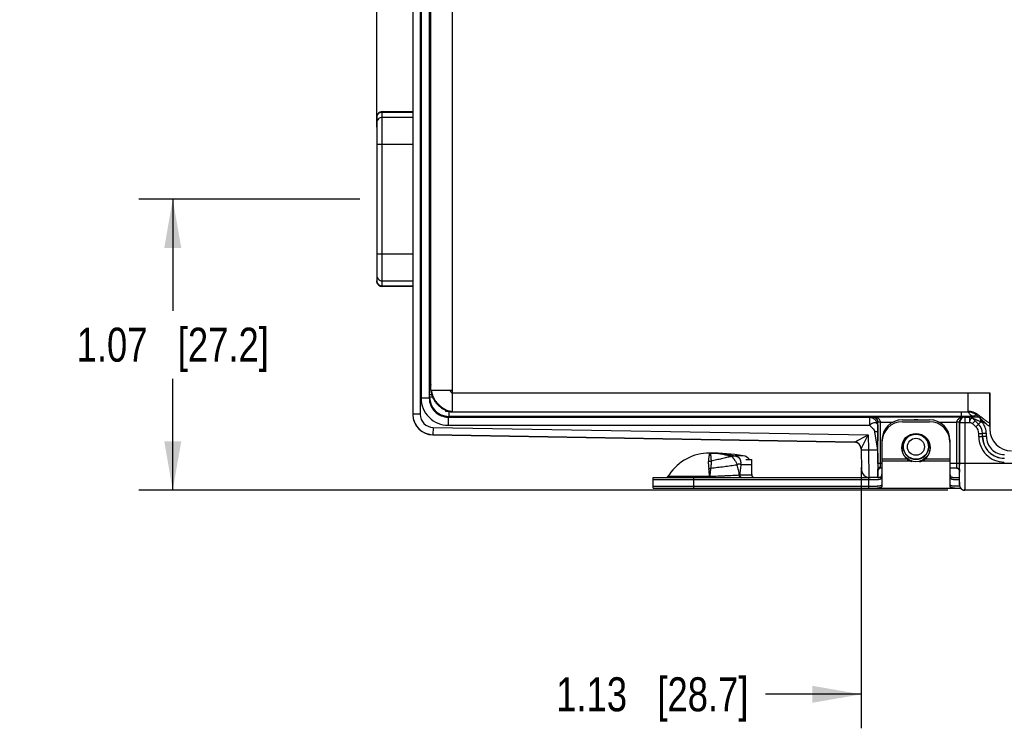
# Model space of a CAD drawing. Header units: inches. Extents: x 0 to 22, y 0 to 17.
# Tile 14 of 33: x 9.9 to 13.5, y 4.2 to 6.8. Entities that reach past the tile are written whole.
import ezdxf

# ---------------------------------------------------------------- set-up
doc = ezdxf.new("R2010")
doc.units = ezdxf.units.IN
doc.header["$LTSCALE"] = 1.21
doc.header["$MEASUREMENT"] = 0
doc.layers.get('0').update_dxf_attribs({"linetype": 'CONTINUOUS'})
for name, color, linetype in [('02___PRT_ALL_AXES', 7, 'CONTINUOUS'), ('03___PRT_ALL_CURVES', 7, 'CONTINUOUS'), ('COSMETIC', 7, 'CONTINUOUS'), ('DIMENSIONS', 7, 'CONTINUOUS'), ('FEATURES', 7, 'CONTINUOUS')]:
    doc.layers.add(name, color=color, linetype=linetype)
doc.styles.get("Standard").update_dxf_attribs({"font": 'txt', "width": 0.8})
doc.dimstyles.new('DIMSTYLE_1', dxfattribs={"dimtxt": 0.125, "dimasz": 0.18, "dimexe": 0.125, "dimexo": 0.0625, "dimgap": 0.0625, "dimtad": 0, "dimtih": 1, "dimtoh": 1, "dimzin": 4, "dimdsep": 46, "dimtxsty": 'STANDARD', "dimblk": '_FILLED', "dimblk1": '_FILLED', "dimblk2": '_FILLED', "dimcen": 0.09, "dimadec": 0, "dimazin": 0, "dimtp": 0.001, "dimtm": 0.001, "dimtfac": 1, "dimtofl": 0, "dimtmove": 0, "dimatfit": 3, "dimldrblk": '_FILLED', "dimfxl": 1, "dimtolj": 1, "dimtzin": 4, "dimarcsym": 0})

# ---------------------------------------------------------------- blocks, each defined once
blk = doc.blocks.new('_FILLED')
at = {"color": 0, "linetype": 'BYBLOCK'}
blk.add_solid([(0, 0), (-1, 0.174), (-1, -0.174)], dxfattribs=at)
blk = doc.blocks.new('*D9')
at = {"layer": 'DIMENSIONS', "color": 2, "linetype": 'CONTINUOUS'}
for p, q in [((11.1659, 6.4004), (11.1659, 9.4004)), ((14.0744, 8.4521), (14.0744, 9.4004)), ((11.1659, 9.2754), (11.9951, 9.2754)), ((14.0744, 9.2754), (13.2451, 9.2754))]:
    blk.add_line(p, q, dxfattribs=at)
at = {"layer": 'DIMENSIONS', "color": 2, "linetype": 'CONTINUOUS', "xscale": 0.18, "yscale": 0.18, "zscale": 0.18, "rotation": 180}
blk.add_blockref('_FILLED', (11.1659, 9.2754), dxfattribs=at)
at = {"layer": 'DIMENSIONS', "color": 2, "linetype": 'CONTINUOUS', "xscale": 0.18, "yscale": 0.18, "zscale": 0.18}
blk.add_blockref('_FILLED', (14.0744, 9.2754), dxfattribs=at)
at = {"layer": 'DIMENSIONS', "color": 2, "linetype": 'CONTINUOUS', "insert": (12.6201, 9.3379), "char_height": 0.125, "width": 1.125, "attachment_point": 2, "line_spacing_factor": 0.9}
blk.add_mtext('2.91{\\Ftxt.shx;\\W1.000000;\\H0.125000; }[73.9]', dxfattribs=at)
blk = doc.blocks.new('*D10')
at = {"layer": 'DIMENSIONS', "color": 2, "linetype": 'CONTINUOUS'}
for p, q in [((11.1034, 6.136), (10.2909, 6.136)), ((10.4159, 6.136), (10.4159, 5.7258)), ((10.4159, 5.0656), (10.4159, 5.4758)), ((13.2646, 5.0656), (10.2909, 5.0656))]:
    blk.add_line(p, q, dxfattribs=at)
at = {"layer": 'DIMENSIONS', "color": 2, "linetype": 'CONTINUOUS', "xscale": 0.18, "yscale": 0.18, "zscale": 0.18}
for p, rotation in [((10.4159, 6.136), 90.0001115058), ((10.4159, 5.0656), 270)]:
    blk.add_blockref('_FILLED', p, dxfattribs=dict(at, rotation=rotation))
at = {"layer": 'DIMENSIONS', "color": 2, "linetype": 'CONTINUOUS', "insert": (10.4159, 5.6633), "char_height": 0.125, "width": 1.125, "attachment_point": 2, "line_spacing_factor": 0.9}
blk.add_mtext('1.07{\\Ftxt.shx;\\W1.000000;\\H0.125000; }[27.2]', dxfattribs=at)
blk = doc.blocks.new('*D12')
at = {"layer": 'DIMENSIONS', "color": 2, "linetype": 'CONTINUOUS'}
for p, q in [((12.9461, 5.1502), (12.9461, 4.1906)), ((14.0744, 5.1481), (14.0744, 4.1906)), ((12.9461, 4.3156), (12.594, 4.3156)), ((14.0744, 4.3156), (14.4344, 4.3156))]:
    blk.add_line(p, q, dxfattribs=at)
at = {"layer": 'DIMENSIONS', "color": 2, "linetype": 'CONTINUOUS', "xscale": 0.18, "yscale": 0.18, "zscale": 0.18}
blk.add_blockref('_FILLED', (12.9461, 4.3156), dxfattribs=at)
at = {"layer": 'DIMENSIONS', "color": 2, "linetype": 'CONTINUOUS', "xscale": 0.18, "yscale": 0.18, "zscale": 0.18, "rotation": 180}
blk.add_blockref('_FILLED', (14.0744, 4.3156), dxfattribs=at)
at = {"layer": 'DIMENSIONS', "color": 2, "linetype": 'CONTINUOUS', "insert": (12.5315, 4.3781), "char_height": 0.125, "width": 1.125, "attachment_point": 3, "line_spacing_factor": 0.9}
blk.add_mtext('1.13{\\Ftxt.shx;\\W1.000000;\\H0.125000; }[28.7]', dxfattribs=at)

msp = doc.modelspace()

# ---------------------------------------------------------------- linework, layer by layer
at = {"color": 7, "linetype": 'CONTINUOUS'}
for p, q in [((11.2982, 8.2553), (11.2982, 5.3448)), ((11.3252, 8.2553), (11.3252, 5.3448)), ((11.3285, 8.1957), (11.3285, 5.4045)), ((11.3585, 8.1957), (11.3585, 5.4045)), ((11.3644, 6.6839), (11.3619, 6.6861)), ((11.3617, 6.5289), (11.3617, 6.5847)), ((11.3644, 6.5719), (11.3617, 6.5697)), ((11.3628, 6.554), (11.3617, 6.554)), ((11.3628, 6.5706), (11.3628, 6.554)), ((11.3613, 6.5094), (11.3617, 6.5161)), ((11.3629, 6.541), (11.3617, 6.541)), ((11.1856, 5.8145), (11.1856, 6.4575)), ((11.1856, 6.4575), (11.2982, 6.4575)), ((11.1856, 6.4559), (11.2982, 6.4559)), ((11.3606, 6.4575), (11.3644, 6.4575)), ((11.3606, 6.4559), (11.3644, 6.4559)), ((11.1659, 6.4378), (11.1659, 5.8342)), ((11.2982, 6.4364), (11.1856, 6.4364)), ((11.3644, 6.4364), (11.3605, 6.4364)), ((11.3604, 5.8957), (11.3604, 6.3765)), ((11.1659, 6.3379), (11.2982, 6.3379)), ((11.3604, 6.3379), (11.3644, 6.3379)), ((11.2982, 5.9341), (11.1659, 5.9341)), ((11.3644, 5.9341), (11.3604, 5.9341)), ((11.1856, 5.8356), (11.2982, 5.8356)), ((11.3605, 5.8356), (11.3644, 5.8356)), ((11.2982, 5.8161), (11.1856, 5.8161)), ((11.2982, 5.8145), (11.1856, 5.8145)), ((11.3644, 5.8161), (11.3606, 5.8161)), ((11.3644, 5.8145), (11.3606, 5.8145)), ((11.3617, 5.7561), (11.3613, 5.7627)), ((11.3617, 5.6874), (11.3617, 5.7433)), ((11.3617, 5.7311), (11.3629, 5.7311)), ((11.3617, 5.7181), (11.3628, 5.7181)), ((11.3628, 5.7181), (11.3628, 5.7014)), ((11.3644, 5.7001), (11.3617, 5.7023)), ((11.3644, 5.5881), (11.3619, 5.5859)), ((11.3616, 5.5139), (11.3644, 5.5194)), ((11.3603, 5.466), (11.3613, 5.4679)), ((11.3613, 5.4739), (11.3613, 5.4679)), ((11.3613, 5.4739), (11.3644, 5.4739)), ((11.3613, 5.4679), (11.3644, 5.4679)), ((11.3585, 5.4045), (11.3285, 5.4045)), ((11.3585, 5.4045), (11.3599, 5.4073)), ((11.3673, 5.416), (11.3599, 5.416)), ((11.3599, 5.4073), (11.3599, 5.416)), ((11.3706, 5.4073), (11.3599, 5.4073)), ((11.4192, 5.3551), (11.4192, 5.3585)), ((11.3252, 5.3448), (11.2982, 5.3448)), ((11.4285, 5.3345), (11.4299, 5.3373)), ((11.4285, 5.3345), (12.9767, 5.3345)), ((11.4285, 5.3345), (11.4285, 5.3045)), ((11.4299, 5.3551), (11.4299, 5.3373)), ((13.3127, 5.3373), (11.4299, 5.3373)), ((12.9767, 5.3345), (12.9869, 5.3348)), ((12.9767, 5.3345), (12.9767, 5.3045)), ((12.9869, 5.3348), (12.9874, 5.3359)), ((12.9874, 5.3359), (13.327, 5.3359)), ((13.3127, 5.3536), (13.3127, 5.3373)), ((13.3499, 5.3376), (13.3127, 5.3373)), ((13.327, 5.3359), (13.3278, 5.3343)), ((13.3278, 5.3343), (13.3438, 5.3343)), ((13.3278, 5.1656), (13.3278, 5.3343)), ((13.3438, 5.3343), (13.3438, 5.3143)), ((13.3438, 5.3343), (13.3438, 5.3343)), ((13.3653, 5.321), (13.3555, 5.3112)), ((13.3773, 5.3091), (13.358, 5.3285)), ((13.358, 5.3285), (13.358, 5.3284)), ((13.358, 5.3284), (13.3653, 5.321)), ((13.3626, 5.3382), (13.3676, 5.3432)), ((13.3772, 5.3091), (13.3653, 5.321)), ((13.3907, 5.3149), (13.3907, 5.3228)), ((11.3724, 5.2968), (11.3719, 5.2698)), ((11.3724, 5.2968), (12.9721, 5.2689)), ((11.4285, 5.3045), (12.9767, 5.3045)), ((13.0067, 5.3045), (13.0065, 5.281)), ((13.0067, 5.3045), (13.0069, 5.3148)), ((13.0069, 5.3148), (13.0071, 5.3154)), ((13.0171, 5.3159), (13.0071, 5.3157)), ((13.0171, 5.3154), (13.0071, 5.3154)), ((13.0071, 5.1636), (13.0071, 5.3154)), ((13.0171, 5.3159), (13.0622, 5.3159)), ((13.0171, 5.1636), (13.0171, 5.3154)), ((13.0972, 5.3176), (13.1972, 5.3176)), ((13.2322, 5.3159), (13.2973, 5.3159)), ((13.3073, 5.3157), (13.2973, 5.3159)), ((13.3073, 5.3154), (13.2973, 5.3154)), ((13.2973, 5.1636), (13.2973, 5.3154)), ((13.3073, 5.3154), (13.3078, 5.3143)), ((13.3073, 5.1636), (13.3073, 5.3154)), ((13.3078, 5.3143), (13.3438, 5.3143)), ((13.3078, 5.1656), (13.3078, 5.3143)), ((13.3675, 5.2993), (13.3555, 5.3112)), ((13.3675, 5.2993), (13.3772, 5.3091)), ((13.3773, 5.3091), (13.3772, 5.3091)), ((13.3855, 5.3172), (13.3773, 5.3091)), ((13.3992, 5.3149), (13.3907, 5.3149)), ((11.3719, 5.2698), (12.9214, 5.2428)), ((12.9214, 5.2422), (11.3719, 5.2693)), ((12.9214, 5.2428), (12.9721, 5.2689)), ((12.946, 5.2182), (12.9721, 5.2689)), ((12.9721, 5.2689), (12.9731, 5.2132)), ((12.9953, 5.281), (13.0064, 5.2126)), ((13.0065, 5.281), (13.0064, 5.2126)), ((13.3781, 5.2737), (13.3918, 5.2737)), ((13.3781, 5.2631), (13.3781, 5.2737)), ((13.3781, 5.2631), (13.3918, 5.2631)), ((13.392, 5.2738), (13.3918, 5.2737)), ((13.3918, 5.2631), (13.3918, 5.2737)), ((13.3918, 5.2631), (13.392, 5.2632)), ((13.4058, 5.2738), (13.392, 5.2738)), ((13.392, 5.2632), (13.392, 5.2738)), ((13.4058, 5.2632), (13.392, 5.2632)), ((13.4058, 5.2632), (13.4058, 5.2738)), ((12.946, 5.2182), (12.9473, 5.1397)), ((12.9731, 5.2132), (12.9461, 5.2127)), ((13.0064, 5.2126), (12.9731, 5.2132)), ((12.9731, 5.2132), (12.9739, 5.1131)), ((13.0222, 5.2426), (13.0222, 5.0813)), ((13.2722, 5.2426), (13.2722, 5.0813)), ((12.3951, 5.2025), (12.3959, 5.2025)), ((12.4695, 5.1902), (12.4683, 5.1901)), ((12.4695, 5.1902), (12.4822, 5.1922)), ((12.5126, 5.1924), (12.4822, 5.1924)), ((12.4822, 5.1922), (12.4822, 5.1924)), ((12.5217, 5.1786), (12.5437, 5.1786)), ((12.4898, 5.1599), (12.4884, 5.1583)), ((12.5027, 5.161), (12.5038, 5.1597)), ((12.5418, 5.1597), (12.5038, 5.1597)), ((13.0222, 5.1636), (13.0071, 5.1636)), ((13.0072, 5.1131), (13.0072, 5.1426)), ((13.0172, 5.1504), (13.0171, 5.1636)), ((13.0172, 5.1466), (13.0172, 5.1504)), ((13.0222, 5.1466), (13.0172, 5.1466)), ((13.3073, 5.1636), (13.2722, 5.1636)), ((13.2975, 5.1466), (13.2722, 5.1466)), ((13.2971, 5.147), (13.2973, 5.1636)), ((13.3, 5.1466), (13.2971, 5.147)), ((13.3071, 5.1373), (13.3073, 5.1636)), ((13.3078, 5.1656), (13.981, 5.1656)), ((13.3078, 5.1326), (13.3078, 5.1428)), ((12.1812, 5.1056), (13.004, 5.1056)), ((12.1812, 5.0736), (12.1812, 5.1056)), ((12.237, 5.1173), (12.3889, 5.1173)), ((12.3312, 5.0736), (12.3312, 5.1056)), ((12.3889, 5.1173), (12.3896, 5.1173)), ((12.3889, 5.1126), (12.3889, 5.1141)), ((12.3894, 5.1126), (12.3896, 5.1173)), ((12.4995, 5.122), (12.5437, 5.122)), ((12.5436, 5.1236), (12.5437, 5.1236)), ((12.9722, 5.1056), (12.9722, 5.0736)), ((13.0072, 5.1126), (12.9739, 5.1131)), ((13.2904, 5.1056), (13.3071, 5.1056)), ((13.3071, 5.0956), (13.3071, 5.1373)), ((13.3071, 5.1372), (13.3071, 5.1373)), ((12.1812, 5.0736), (13.3111, 5.0736)), ((13.0222, 5.0813), (13.0222, 5.0806)), ((13.2723, 5.0806), (13.2722, 5.0813)), ((13.3071, 5.0956), (13.3071, 5.0955)), ((13.3071, 5.0956), (13.3071, 5.0856)), ((13.3071, 5.0955), (13.3071, 5.0924)), ((13.3071, 5.0881), (13.3071, 5.0861)), ((13.3071, 5.0861), (13.3071, 5.0855)), ((13.3265, 5.0656), (13.3271, 5.0656)), ((13.981, 5.0656), (13.3271, 5.0656))]:
    msp.add_line(p, q, dxfattribs=at)
at = {"color": 3, "linetype": 'CONTINUOUS'}
for p, q in [((11.4444, 5.3536), (11.4444, 8.2466)), ((11.3644, 5.4336), (11.3644, 8.1666)), ((11.3644, 5.4336), (11.4444, 5.4336)), ((11.4444, 5.4236), (13.4184, 5.4236)), ((13.3394, 5.3536), (13.3394, 5.4236)), ((13.4184, 5.4236), (13.4184, 5.2906)), ((11.4441, 5.3536), (13.3394, 5.3536)), ((13.384, 5.3291), (13.3798, 5.333)), ((13.4184, 5.2996), (13.4103, 5.3055))]:
    msp.add_line(p, q, dxfattribs=at)
for points in [[(11.4211, 5.3585), (11.4235, 5.3576), (11.4277, 5.3561), (11.4319, 5.355), (11.436, 5.3542)], [(11.436, 5.3542), (11.4401, 5.3537), (11.4441, 5.3536)]]:
    msp.add_lwpolyline(points, dxfattribs=at)
at = {"color": 7, "linetype": 'CONTINUOUS'}
for points in [[(13.2975, 5.1466), (13.2977, 5.1466), (13.2987, 5.1465), (13.2997, 5.1463), (13.3007, 5.146), (13.3018, 5.1456), (13.3028, 5.145), (13.3037, 5.1443), (13.3046, 5.1435), (13.3054, 5.1425), (13.306, 5.1415), (13.3065, 5.1404), (13.3068, 5.1394), (13.307, 5.1385), (13.3071, 5.1377), (13.3071, 5.1372)], [(13.3071, 5.0924), (13.3071, 5.091), (13.3071, 5.0881)], [(13.3071, 5.0855), (13.3071, 5.0852), (13.3071, 5.0848), (13.3072, 5.0844), (13.3072, 5.084), (13.3072, 5.0836), (13.3073, 5.0832), (13.3073, 5.0828), (13.3074, 5.0824), (13.3075, 5.082), (13.3075, 5.0816), (13.3076, 5.0812), (13.3077, 5.0808), (13.3078, 5.0803), (13.308, 5.0799), (13.3081, 5.0795), (13.3082, 5.079), (13.3084, 5.0786), (13.3086, 5.0782), (13.3087, 5.0777)], [(13.3087, 5.0777), (13.3089, 5.0773), (13.3091, 5.0769), (13.3093, 5.0764), (13.3096, 5.076), (13.3098, 5.0756), (13.31, 5.0752), (13.3103, 5.0748), (13.3106, 5.0744), (13.3108, 5.074), (13.3111, 5.0736), (13.3114, 5.0732), (13.3117, 5.0728), (13.312, 5.0724), (13.3124, 5.0721), (13.3127, 5.0717), (13.3131, 5.0713), (13.3134, 5.071), (13.3138, 5.0706), (13.3142, 5.0703), (13.3146, 5.07), (13.315, 5.0697), (13.3154, 5.0693), (13.3159, 5.069), (13.3163, 5.0688), (13.3168, 5.0685), (13.3172, 5.0682), (13.3177, 5.0679), (13.3182, 5.0677), (13.3187, 5.0674), (13.3192, 5.0672), (13.3197, 5.067), (13.3202, 5.0668), (13.3207, 5.0666), (13.3213, 5.0664), (13.3218, 5.0663), (13.3224, 5.0661), (13.323, 5.066), (13.3235, 5.0659), (13.3241, 5.0658), (13.3247, 5.0657), (13.3253, 5.0656), (13.3259, 5.0656), (13.3265, 5.0656)]]:
    msp.add_lwpolyline(points, dxfattribs=at)
for radius in [0.0462, 0.0312]:
    msp.add_circle((13.1472, 5.2256), radius, dxfattribs=at)
for centre, radius, start, end in [((11.1856, 6.4378), 0.0197, 90, 180), ((11.1856, 5.8342), 0.0197, 180, 270), ((11.3853, 5.466), 0.025, 180.0091, 212.9234), ((11.4285, 5.4045), 0.1, 179.9957, 269.9973), ((11.4285, 5.4045), 0.07, 179.9866, 270.0005), ((11.4299, 5.4073), 0.07, 180.0022, 269.9958), ((11.3731, 5.3448), 0.0748, 180.008, 182.9753), ((11.3732, 5.3443), 0.075, 180, 269), ((11.3734, 5.3448), 0.0752, 182.9739, 184.3647), ((11.3732, 5.3448), 0.075, 184.3539, 269.0001), ((11.3732, 5.3448), 0.048, 179.9994, 268.9984), ((13.1472, 5.268), 0.057, 82.9638, 96.9183), ((13.3278, 5.3143), 0.02, 90.01, 179.983), ((13.3438, 5.3143), 0.02, 45.0046, 89.9954), ((13.3438, 5.3143), 0.02, 45.0043, 89.9957), ((13.3627, 5.3632), 0.025, 227.9858, 269.9862), ((12.9872, 5.3154), 0.03, 359.9991, 0.992), ((13.0972, 5.2426), 0.075, 90, 180), ((13.1972, 5.2426), 0.075, 0, 90), ((13.3273, 5.3154), 0.03, 179.0082, 180.0006), ((13.3419, 5.2737), 0.0362, 0.0025, 44.9975), ((13.3419, 5.2737), 0.05, 0.0019, 44.9981), ((13.342, 5.2738), 0.05, 359.9976, 45.0024), ((12.762, 3.9096), 1.5395, 65.8972, 66.1104), ((13.342, 5.2738), 0.0638, 0.0001, 40.1891), ((13.1472, 5.2256), 0.047, 95.0511, 84.9489), ((13.4718, 5.2631), 0.0938, 180.0018, 270.0052), ((13.4718, 5.2631), 0.08, 180.0009, 270.0085), ((13.472, 5.2632), 0.08, 180.0029, 270.0017), ((13.472, 5.2632), 0.0662, 180.0023, 270.0048), ((12.921, 5.2178), 0.025, 47.977, 88.9945), ((12.921, 5.2178), 0.025, 0.997, 89.0009), ((12.921, 5.2172), 0.025, 1.0022, 89.0001), ((12.3892, 4.7747), 0.4279, 89.4025, 90.0001), ((12.3892, 4.954), 0.2485, 88.6554, 89.9995), ((12.3892, 4.7751), 0.4274, 88.5977, 89.4025), ((12.3852, 4.9266), 0.2763, 72.4851, 73.7356), ((12.3842, 5.2315), 0.0595, 269.9943, 279.9029), ((12.3796, 5.2186), 0.0741, 275.0398, 280.0358), ((12.002, 5.091), 0.3878, 3.8885, 7.9613), ((12.9743, 5.1401), 0.027, 181, 269), ((14.8956, 5.1609), 1.8884, 179.92, 180.5542), ((13.0172, 5.1366), 0.01, 90, 180), ((13.2978, 5.1372), 0.00933, 0.15, 8.361), ((4.5761, 5.1653), 8.7317, 359.85246, 0.00203), ((12.2285, 5.1226), 0.01, 270, 292.641), ((10.7745, 5.1188), 1.6144, 359.8335, 359.9474), ((12.476, 5.8782), 0.7566, 271.622, 271.7818), ((12.5617, 5.1236), 0.018, 180, 193.2005), ((12.5537, 5.1226), 0.01, 197.5001, 270), ((9.6101, 5.143), 3.6977, 359.3469, 359.8382), ((13.3272, 5.0856), 0.0201, 180.0155, 191.982), ((13.3271, 5.0856), 0.02, 191.9968, 264.1112), ((13.3271, 5.0856), 0.02, 264.1118, 269.9957)]:
    msp.add_arc(centre, radius, start, end, dxfattribs=at)
at = {"color": 3, "linetype": 'CONTINUOUS'}
for centre, radius, start, end in [((11.4159, 5.4336), 0.0516, 180.0171, 185.1292), ((11.4206, 5.434), 0.0562, 185.0966, 190.0986), ((11.4447, 5.41), 0.0544, 255.7633, 260.7632), ((13.3394, 5.3136), 0.04, 76.3294, 90.0566), ((13.0764, 4.9403), 0.5017, 51.8612, 52.3011), ((13.4984, 5.2906), 0.08, 180, 270)]:
    msp.add_arc(centre, radius, start, end, dxfattribs=at)
at = {"color": 7, "linetype": 'CONTINUOUS'}
for centre, major_axis, ratio, start_param, end_param in [((11.3623, 6.6281), (0, 0.074), 0.008727, -0.684175, 2.196724), ((11.3629, 6.554), (0, 0.013), 0.008727, -4.712389, -3.141593), ((11.3616, 6.5289), (0, 0.013), 0.008727, -2.96706, -1.570796), ((11.363, 6.4066), (0, 0.135), 0.008727, -1.184603, 0), ((11.3615, 6.3765), (0, 0.135), 0.008727, 0.174533, 1.570796), ((11.3615, 5.8957), (0, 0.135), 0.008727, -4.712389, -3.316126), ((11.3616, 5.7433), (0, 0.013), 0.008727, -1.570796, -0.174533), ((11.3629, 5.7181), (0, 0.013), 0.008727, 0, 1.570796), ((11.3623, 5.6441), (0, 0.074), 0.008727, 0.944869, 3.822716), ((13.0073, 5.2126), (0, 0.1), 0.008726, 1.570644, 3.041273)]:
    msp.add_ellipse(centre, major_axis=major_axis, ratio=ratio, start_param=start_param, end_param=end_param, dxfattribs=at)
for points, knots in [([(11.1659, 6.4365), (11.1659, 6.4391), (11.1669, 6.4442), (11.1713, 6.4506), (11.1778, 6.4549), (11.183, 6.4559), (11.1856, 6.4559)], [0, 0, 0, 0, 0.24826, 0.4975, 0.748203, 1, 1, 1, 1]), ([(11.1856, 6.4364), (11.183, 6.4364), (11.1778, 6.4354), (11.1713, 6.431), (11.1669, 6.4246), (11.1659, 6.4195), (11.1659, 6.417)], [0, 0, 0, 0, 0.251797, 0.5025, 0.75174, 1, 1, 1, 1]), ([(11.1659, 5.855), (11.1659, 5.8525), (11.1669, 5.8474), (11.1713, 5.8409), (11.1778, 5.8366), (11.183, 5.8356), (11.1856, 5.8356)], [0, 0, 0, 0, 0.24826, 0.4975, 0.748203, 1, 1, 1, 1]), ([(11.1856, 5.8161), (11.183, 5.8161), (11.1778, 5.8171), (11.1713, 5.8214), (11.1669, 5.8278), (11.1659, 5.8329), (11.1659, 5.8354)], [0, 0, 0, 0, 0.251797, 0.5025, 0.75174, 1, 1, 1, 1]), ([(11.3613, 5.4739), (11.3613, 5.4765), (11.3613, 5.4815), (11.3613, 5.4889), (11.3613, 5.4956), (11.3614, 5.5016), (11.3614, 5.5059), (11.3614, 5.5089), (11.3615, 5.5105), (11.3615, 5.5119), (11.3615, 5.5129), (11.3616, 5.5135), (11.3616, 5.5138), (11.3616, 5.5139)], [0, 0, 0, 0, 0.192915, 0.37861, 0.55011, 0.700938, 0.825417, 0.87627, 0.918863, 0.952805, 0.977774, 0.993547, 1, 1, 1, 1]), ([(11.3599, 5.416), (11.3599, 5.4192), (11.3599, 5.4255), (11.3599, 5.4347), (11.36, 5.4432), (11.36, 5.4506), (11.3601, 5.456), (11.3601, 5.4597), (11.3602, 5.4618), (11.3602, 5.4635), (11.3602, 5.4647), (11.3603, 5.4655), (11.3603, 5.4659), (11.3603, 5.466)], [0, 0, 0, 0, 0.19289, 0.378581, 0.550089, 0.700929, 0.825417, 0.876267, 0.918867, 0.952805, 0.977777, 0.993547, 1, 1, 1, 1]), ([(12.9767, 5.3345), (12.9783, 5.3344), (12.9818, 5.3338), (12.987, 5.3318), (12.9921, 5.3286), (12.9968, 5.3245), (13.0008, 5.3197), (13.0041, 5.3147), (13.0058, 5.3102), (13.0065, 5.3067), (13.0067, 5.3052), (13.0067, 5.3045)], [0, 0, 0, 0, 0.1053, 0.230674, 0.36234, 0.501276, 0.64022, 0.770815, 0.896305, 0.954796, 1, 1, 1, 1]), ([(12.9869, 5.3348), (12.9895, 5.3348), (12.9947, 5.3338), (13.0014, 5.3293), (13.0058, 5.3227), (13.0069, 5.3174), (13.0069, 5.3148)], [0, 0, 0, 0, 0.250084, 0.500171, 0.750077, 1, 1, 1, 1]), ([(13.0071, 5.3154), (13.0071, 5.3172), (13.0067, 5.3206), (13.0043, 5.3263), (13, 5.3315), (12.9938, 5.335), (12.9895, 5.3358), (12.9874, 5.3359)], [0, 0, 0, 0, 0.174092, 0.329669, 0.585524, 0.801132, 1, 1, 1, 1]), ([(13.0171, 5.3159), (13.0171, 5.3177), (13.0162, 5.3213), (13.0133, 5.3257), (13.0096, 5.3291), (13.0041, 5.3325), (12.9967, 5.3351), (12.9905, 5.3358), (12.9874, 5.3359)], [0, 0, 0, 0, 0.139659, 0.273271, 0.400932, 0.524533, 0.764338, 1, 1, 1, 1]), ([(13.2973, 5.3159), (13.2974, 5.3177), (13.2982, 5.3213), (13.3011, 5.3257), (13.3049, 5.3291), (13.3103, 5.3325), (13.3178, 5.3351), (13.324, 5.3358), (13.327, 5.3359)], [0, 0, 0, 0, 0.13989, 0.273569, 0.401252, 0.524809, 0.764492, 1, 1, 1, 1]), ([(13.3073, 5.3154), (13.3073, 5.3172), (13.3078, 5.3206), (13.3101, 5.3263), (13.3144, 5.3315), (13.3206, 5.335), (13.325, 5.3358), (13.327, 5.3359)], [0, 0, 0, 0, 0.174317, 0.33001, 0.585747, 0.801233, 1, 1, 1, 1]), ([(13.3777, 5.3349), (13.3757, 5.3349), (13.3717, 5.3349), (13.3659, 5.3348), (13.3604, 5.3348), (13.3553, 5.3347), (13.3515, 5.3346), (13.3488, 5.3346), (13.3472, 5.3345), (13.3458, 5.3345), (13.3449, 5.3345), (13.3444, 5.3344), (13.3441, 5.3344), (13.3439, 5.3344), (13.3438, 5.3344), (13.3438, 5.3343)], [0, 0, 0, 0, 0.178949, 0.351834, 0.515757, 0.666642, 0.79874, 0.855419, 0.904338, 0.944329, 0.974229, 0.985046, 0.99298, 0.997965, 1, 1, 1, 1]), ([(13.358, 5.3284), (13.3574, 5.329), (13.3559, 5.33), (13.3534, 5.3307), (13.3507, 5.33), (13.3485, 5.3282), (13.3465, 5.3256), (13.3445, 5.321), (13.3438, 5.317), (13.3438, 5.3143)], [0, 0, 0, 0, 0.099802, 0.203396, 0.300697, 0.409786, 0.536125, 0.679778, 1, 1, 1, 1]), ([(13.3626, 5.3382), (13.3626, 5.3381), (13.3622, 5.3381), (13.3616, 5.338), (13.3605, 5.3379), (13.3591, 5.3379), (13.3573, 5.3378), (13.3542, 5.3377), (13.3517, 5.3376), (13.3499, 5.3376)], [0, 0, 0, 0, 0.022449, 0.075275, 0.158459, 0.271376, 0.41323, 0.582861, 1, 1, 1, 1]), ([(13.3855, 5.3172), (13.3828, 5.3183), (13.3789, 5.32), (13.3736, 5.3222), (13.3698, 5.3238), (13.3667, 5.3251), (13.3642, 5.326), (13.3625, 5.3267), (13.3609, 5.3274), (13.3597, 5.3279), (13.3589, 5.3282), (13.3584, 5.3284), (13.3582, 5.3284), (13.358, 5.3285), (13.358, 5.3285)], [0, 0, 0, 0, 0.289594, 0.432556, 0.573199, 0.709816, 0.775531, 0.838514, 0.897016, 0.94826, 0.969224, 0.985633, 0.996308, 1, 1, 1, 1]), ([(13.3855, 5.3172), (13.3855, 5.3183), (13.3854, 5.322), (13.3851, 5.3257), (13.3849, 5.3283)], [0, 0, 0, 0, 0.272581, 1, 1, 1, 1]), ([(13.0067, 5.3045), (13.0067, 5.3058), (13.0063, 5.3084), (13.0042, 5.3117), (13.0007, 5.3137), (12.9965, 5.3143), (12.9916, 5.3136), (12.9875, 5.3119), (12.9841, 5.3101), (12.9805, 5.3081), (12.9779, 5.3062), (12.9767, 5.3045)], [0, 0, 0, 0, 0.105689, 0.201398, 0.297978, 0.40693, 0.533793, 0.676569, 0.75429, 0.836208, 1, 1, 1, 1]), ([(12.9767, 5.3045), (12.9804, 5.3008), (12.9864, 5.2961), (12.993, 5.2882), (12.9949, 5.2835), (12.9953, 5.281)], [0, 0, 0, 0, 0.509508, 0.757073, 1, 1, 1, 1]), ([(13.3438, 5.3143), (13.3449, 5.3143), (13.3489, 5.3142), (13.3534, 5.3134), (13.3555, 5.3112)], [0, 0, 0, 0, 0.260669, 1, 1, 1, 1]), ([(12.9953, 5.281), (12.9967, 5.2813), (12.9993, 5.2816), (13.0029, 5.2818), (13.005, 5.2818), (13.0065, 5.2814), (13.0065, 5.281)], [0, 0, 0, 0, 0.375004, 0.693333, 0.908456, 1, 1, 1, 1]), ([(12.3892, 5.2026), (12.3892, 5.2026), (12.3891, 5.2025), (12.3891, 5.2025), (12.389, 5.2024), (12.3889, 5.2023), (12.3888, 5.2021), (12.3887, 5.2018), (12.3886, 5.2014), (12.3884, 5.201), (12.3882, 5.2004), (12.388, 5.1994), (12.3877, 5.1981), (12.3873, 5.1965), (12.3869, 5.1947), (12.3866, 5.1926), (12.3861, 5.1894), (12.3854, 5.1848), (12.3847, 5.1787), (12.3843, 5.1743), (12.3842, 5.172)], [0, 0, 0, 0, 0.002842, 0.004747, 0.007053, 0.012976, 0.020745, 0.03041, 0.041994, 0.055508, 0.070957, 0.107661, 0.152059, 0.204085, 0.263666, 0.330724, 0.405157, 0.575723, 0.774442, 1, 1, 1, 1]), ([(12.3892, 5.2026), (12.3893, 5.2026), (12.3895, 5.2025), (12.3899, 5.2024), (12.3902, 5.2022), (12.3905, 5.2018), (12.3908, 5.2014), (12.3912, 5.2006), (12.3915, 5.1995), (12.3919, 5.1982), (12.3922, 5.1967), (12.3925, 5.1949), (12.3927, 5.193), (12.393, 5.1907), (12.3932, 5.1883), (12.3935, 5.1846), (12.3939, 5.1794), (12.3942, 5.1751), (12.3944, 5.1729)], [0, 0, 0, 0, 0.009064, 0.018158, 0.037964, 0.049401, 0.062139, 0.09206, 0.128528, 0.171928, 0.222458, 0.280214, 0.345238, 0.417517, 0.497014, 0.58368, 0.778182, 1, 1, 1, 1]), ([(12.4683, 5.1901), (12.4627, 5.1886), (12.4509, 5.1857), (12.4328, 5.1814), (12.4138, 5.1771), (12.4009, 5.1743), (12.3944, 5.1729)], [0, 0, 0, 0, 0.231262, 0.477986, 0.735848, 1, 1, 1, 1]), ([(12.3959, 5.2025), (12.4071, 5.2022), (12.4296, 5.2001), (12.4516, 5.1951), (12.4625, 5.1919)], [0, 0, 0, 0, 0.496041, 1, 1, 1, 1]), ([(12.3997, 5.2024), (12.4066, 5.2023), (12.4204, 5.2016), (12.4411, 5.1996), (12.4618, 5.1965), (12.4754, 5.1939), (12.4822, 5.1924)], [0, 0, 0, 0, 0.249238, 0.498639, 0.748723, 1, 1, 1, 1]), ([(12.4695, 5.1902), (12.4699, 5.1899), (12.4707, 5.1893), (12.4718, 5.1881), (12.473, 5.1868), (12.4742, 5.1854), (12.4754, 5.1838), (12.4767, 5.1821), (12.478, 5.1803), (12.4794, 5.1784), (12.4808, 5.1764), (12.4827, 5.1735), (12.485, 5.1698), (12.4876, 5.165), (12.4891, 5.1617), (12.4898, 5.1599)], [0, 0, 0, 0, 0.039285, 0.082686, 0.130083, 0.181349, 0.236293, 0.294577, 0.3559, 0.420118, 0.487046, 0.556315, 0.700293, 0.849087, 1, 1, 1, 1]), ([(12.4822, 5.1922), (12.4831, 5.1921), (12.4848, 5.1916), (12.4869, 5.1909), (12.4886, 5.1903), (12.4898, 5.1897), (12.491, 5.1891), (12.4922, 5.1885), (12.4933, 5.1877), (12.4944, 5.187), (12.4955, 5.1862), (12.4964, 5.1853), (12.4973, 5.1844), (12.4981, 5.1834), (12.4989, 5.1824), (12.4996, 5.1813), (12.5002, 5.1802), (12.5009, 5.1787), (12.5017, 5.1767), (12.5024, 5.1743), (12.5028, 5.1717), (12.5031, 5.1691), (12.5031, 5.1665), (12.503, 5.1637), (12.5028, 5.1619), (12.5027, 5.161)], [0, 0, 0, 0, 0.06325, 0.127021, 0.159023, 0.191143, 0.223254, 0.255142, 0.286998, 0.319066, 0.350608, 0.38112, 0.411242, 0.441384, 0.471513, 0.50159, 0.531629, 0.561651, 0.621742, 0.682171, 0.743364, 0.805693, 0.869229, 0.933959, 1, 1, 1, 1]), ([(12.3842, 5.172), (12.3841, 5.171), (12.384, 5.1689), (12.384, 5.1658), (12.3842, 5.1626), (12.3845, 5.158), (12.3851, 5.1521), (12.3857, 5.1472), (12.3861, 5.1448)], [0, 0, 0, 0, 0.109796, 0.223971, 0.34258, 0.465599, 0.724548, 1, 1, 1, 1]), ([(12.3925, 5.1456), (12.3918, 5.1411), (12.3907, 5.1316), (12.3899, 5.1222), (12.3896, 5.1173)], [0, 0, 0, 0, 0.485175, 1, 1, 1, 1]), ([(12.3944, 5.1729), (12.3945, 5.1719), (12.3945, 5.1699), (12.3945, 5.1668), (12.3944, 5.1636), (12.3941, 5.159), (12.3935, 5.153), (12.3928, 5.1481), (12.3925, 5.1456)], [0, 0, 0, 0, 0.105865, 0.21817, 0.336422, 0.460131, 0.721976, 1, 1, 1, 1]), ([(12.4884, 5.1583), (12.4812, 5.1572), (12.466, 5.155), (12.4426, 5.1519), (12.4179, 5.1487), (12.401, 5.1467), (12.3925, 5.1456)], [0, 0, 0, 0, 0.227444, 0.473727, 0.733305, 1, 1, 1, 1]), ([(12.4884, 5.1583), (12.4895, 5.1554), (12.4914, 5.1494), (12.4946, 5.1373), (12.4964, 5.1281), (12.4974, 5.122)], [0, 0, 0, 0, 0.25017, 0.500185, 1, 1, 1, 1]), ([(12.4898, 5.1599), (12.4899, 5.1601), (12.4901, 5.1603), (12.4905, 5.1606), (12.4909, 5.1609), (12.4914, 5.1612), (12.4921, 5.1615), (12.4932, 5.1619), (12.4947, 5.1623), (12.4964, 5.1625), (12.4978, 5.1626), (12.4989, 5.1625), (12.4997, 5.1624), (12.5005, 5.1622), (12.5015, 5.1619), (12.5023, 5.1614), (12.5027, 5.161)], [0, 0, 0, 0, 0.03495, 0.069485, 0.103678, 0.137428, 0.20391, 0.269427, 0.39775, 0.522524, 0.643872, 0.703389, 0.762257, 0.820625, 0.878925, 1, 1, 1, 1]), ([(12.5038, 5.1597), (12.5033, 5.1566), (12.5024, 5.1504), (12.5009, 5.1378), (12.5, 5.1284), (12.4995, 5.122)], [0, 0, 0, 0, 0.247928, 0.497558, 1, 1, 1, 1]), ([(13.0172, 5.1504), (13.0159, 5.1504), (13.0134, 5.15), (13.0101, 5.1484), (13.0078, 5.1458), (13.0072, 5.1436), (13.0072, 5.1426)], [0, 0, 0, 0, 0.277216, 0.539647, 0.778843, 1, 1, 1, 1]), ([(13.2975, 5.1466), (13.2974, 5.1466), (13.2972, 5.1466), (13.2971, 5.1469), (13.2971, 5.147)], [0, 0, 0, 0, 0.499881, 1, 1, 1, 1]), ([(13.307, 5.1386), (13.3068, 5.1404), (13.3051, 5.144), (13.3018, 5.1461), (13.3, 5.1466)], [0, 0, 0, 0, 0.496577, 1, 1, 1, 1]), ([(13.3271, 5.0656), (13.3272, 5.0656), (13.3272, 5.0658), (13.3272, 5.0661), (13.3272, 5.0667), (13.3273, 5.0676), (13.3273, 5.0686), (13.3274, 5.0705), (13.3274, 5.0735), (13.3275, 5.0777), (13.3275, 5.0827), (13.3276, 5.0885), (13.3276, 5.0951), (13.3277, 5.1023), (13.3277, 5.1131), (13.3278, 5.1278), (13.3278, 5.1463), (13.3278, 5.1591), (13.3278, 5.1656)], [0, 0, 0, 0, 0.001251, 0.004872, 0.010881, 0.019271, 0.030021, 0.043105, 0.076156, 0.11811, 0.168562, 0.227036, 0.292953, 0.365694, 0.444539, 0.617463, 0.805026, 1, 1, 1, 1]), ([(12.3896, 5.1173), (12.3994, 5.1176), (12.414, 5.118), (12.4332, 5.1187), (12.4515, 5.1195), (12.4729, 5.1206), (12.4895, 5.1215), (12.4974, 5.122)], [0, 0, 0, 0, 0.272723, 0.406137, 0.536078, 0.78119, 1, 1, 1, 1]), ([(12.5041, 5.1126), (12.5037, 5.1126), (12.5028, 5.1127), (12.5016, 5.1132), (12.5004, 5.1141), (12.4994, 5.1153), (12.4986, 5.1167), (12.498, 5.1183), (12.4975, 5.1201), (12.4974, 5.1214), (12.4974, 5.122)], [0, 0, 0, 0, 0.100605, 0.205668, 0.317878, 0.438869, 0.568974, 0.707308, 0.852071, 1, 1, 1, 1]), ([(12.5024, 5.1145), (12.5015, 5.1154), (12.5004, 5.1172), (12.4997, 5.1199), (12.4995, 5.1213), (12.4995, 5.122)], [0, 0, 0, 0, 0.473899, 0.733516, 1, 1, 1, 1]), ([(12.5066, 5.1126), (12.5063, 5.1126), (12.5055, 5.1127), (12.5044, 5.113), (12.5033, 5.1137), (12.5027, 5.1142), (12.5024, 5.1145)], [0, 0, 0, 0, 0.236897, 0.48022, 0.733594, 1, 1, 1, 1]), ([(13.004, 5.1056), (13.0052, 5.1056), (13.0073, 5.1056), (13.0104, 5.1058), (13.0132, 5.1062), (13.0156, 5.1069), (13.0174, 5.1077), (13.0186, 5.1085), (13.0194, 5.1092), (13.02, 5.1099), (13.0208, 5.111), (13.0213, 5.1119), (13.0215, 5.1126)], [0, 0, 0, 0, 0.16811, 0.321931, 0.460801, 0.585094, 0.696613, 0.748751, 0.799264, 0.848892, 0.898419, 1, 1, 1, 1]), ([(13.0215, 5.1126), (13.0218, 5.1133), (13.0221, 5.115), (13.0222, 5.1167), (13.0222, 5.1176)], [0, 0, 0, 0, 0.473887, 1, 1, 1, 1]), ([(13.273, 5.1126), (13.2732, 5.1119), (13.2736, 5.111), (13.2744, 5.1099), (13.2751, 5.1092), (13.2759, 5.1085), (13.2771, 5.1077), (13.2788, 5.1069), (13.2813, 5.1062), (13.284, 5.1058), (13.2871, 5.1056), (13.2893, 5.1056), (13.2904, 5.1056)], [0, 0, 0, 0, 0.101581, 0.151108, 0.200736, 0.251249, 0.303387, 0.414907, 0.539199, 0.678069, 0.83189, 1, 1, 1, 1]), ([(13.0222, 5.0806), (13.0222, 5.0802), (13.0221, 5.0796), (13.0218, 5.0787), (13.0214, 5.0779), (13.0208, 5.0772), (13.0201, 5.0765), (13.0193, 5.0759), (13.0183, 5.0754), (13.0172, 5.075), (13.0159, 5.0746), (13.0146, 5.0743), (13.0131, 5.074), (13.0109, 5.0738), (13.0079, 5.0736), (13.0054, 5.0736), (13.004, 5.0736)], [0, 0, 0, 0, 0.045462, 0.089092, 0.131938, 0.175197, 0.220079, 0.26768, 0.318909, 0.374448, 0.434773, 0.500172, 0.570786, 0.646631, 0.813667, 1, 1, 1, 1]), ([(13.2904, 5.0736), (13.2891, 5.0736), (13.2866, 5.0736), (13.2835, 5.0738), (13.2813, 5.074), (13.2799, 5.0743), (13.2785, 5.0746), (13.2773, 5.075), (13.2762, 5.0754), (13.2752, 5.0759), (13.2744, 5.0765), (13.2737, 5.0772), (13.2731, 5.0779), (13.2727, 5.0787), (13.2724, 5.0796), (13.2723, 5.0802), (13.2723, 5.0806)], [0, 0, 0, 0, 0.186333, 0.353369, 0.429214, 0.499828, 0.565227, 0.625552, 0.681091, 0.73232, 0.779921, 0.824803, 0.868062, 0.910908, 0.954538, 1, 1, 1, 1]), ([(13.3071, 5.0856), (13.3072, 5.0856), (13.3072, 5.0857), (13.3072, 5.0858), (13.3072, 5.0862), (13.3073, 5.0868), (13.3073, 5.0879), (13.3074, 5.0896), (13.3074, 5.0918), (13.3075, 5.0944), (13.3075, 5.0975), (13.3075, 5.0997), (13.3075, 5.1009)], [0, 0, 0, 0, 0.004412, 0.016626, 0.036815, 0.064991, 0.145173, 0.256673, 0.398879, 0.570904, 0.771663, 1, 1, 1, 1])]:
    msp.add_open_spline(points, degree=3, knots=knots, dxfattribs=at)
for points in [[(11.3644, 5.5038), (11.3626, 5.5068), (11.3616, 5.5104), (11.3616, 5.5139)], [(11.3613, 5.4679), (11.3613, 5.4637), (11.3624, 5.4594), (11.3644, 5.4558)], [(13.3459, 5.3446), (13.3432, 5.347), (13.341, 5.3502), (13.3396, 5.3535)]]:
    msp.add_open_spline(points, degree=3, dxfattribs=at)
at = {"color": 3, "linetype": 'CONTINUOUS'}
for points, knots in [([(11.3664, 5.4336), (11.3665, 5.4328), (11.3666, 5.4295), (11.3671, 5.4263), (11.3677, 5.4239)], [0, 0, 0, 0, 0.245304, 1, 1, 1, 1]), ([(11.4339, 5.4336), (11.4341, 5.433), (11.4345, 5.4319), (11.4354, 5.4302), (11.4366, 5.4285), (11.4379, 5.427), (11.4394, 5.4256), (11.4409, 5.4245), (11.4426, 5.4238), (11.4438, 5.4236), (11.4444, 5.4236)], [0, 0, 0, 0, 0.115768, 0.242393, 0.375335, 0.510015, 0.642219, 0.768588, 0.887423, 1, 1, 1, 1]), ([(11.3652, 5.4241), (11.3665, 5.4171), (11.3703, 5.4067), (11.3778, 5.3941), (11.3848, 5.3851), (11.3928, 5.3768), (11.4016, 5.3694), (11.411, 5.3632), (11.4177, 5.3599), (11.4211, 5.3585)], [0, 0, 0, 0, 0.238606, 0.364138, 0.492244, 0.621442, 0.750126, 0.876747, 1, 1, 1, 1]), ([(11.3677, 5.4239), (11.3683, 5.4209), (11.3701, 5.4149), (11.374, 5.4061), (11.3791, 5.3975), (11.385, 5.3893), (11.3918, 5.3816), (11.3993, 5.3746), (11.4073, 5.3684), (11.413, 5.3649), (11.4159, 5.3634)], [0, 0, 0, 0, 0.115812, 0.236775, 0.361965, 0.490055, 0.619497, 0.748665, 0.875972, 1, 1, 1, 1]), ([(11.4159, 5.3634), (11.4172, 5.3627), (11.4221, 5.3602), (11.4273, 5.3583), (11.4313, 5.3573)], [0, 0, 0, 0, 0.257068, 1, 1, 1, 1]), ([(11.436, 5.3563), (11.4367, 5.3562), (11.4395, 5.3558), (11.4423, 5.3557), (11.4444, 5.3557)], [0, 0, 0, 0, 0.253291, 1, 1, 1, 1]), ([(13.3482, 5.3546), (13.3468, 5.3547), (13.3438, 5.3548), (13.3409, 5.3546), (13.3394, 5.3544)], [0, 0, 0, 0, 0.490234, 1, 1, 1, 1]), ([(13.3832, 5.3373), (13.3804, 5.3394), (13.3749, 5.3436), (13.3664, 5.3489), (13.359, 5.3522), (13.3529, 5.3539), (13.3498, 5.3544), (13.3482, 5.3546)], [0, 0, 0, 0, 0.2677, 0.52035, 0.761326, 0.880146, 1, 1, 1, 1]), ([(13.3798, 5.333), (13.3774, 5.3353), (13.3726, 5.3395), (13.365, 5.3452), (13.3585, 5.349), (13.353, 5.3513), (13.3503, 5.3521), (13.3489, 5.3524)], [0, 0, 0, 0, 0.268921, 0.522905, 0.764363, 0.882333, 1, 1, 1, 1]), ([(13.4103, 5.3055), (13.4079, 5.3074), (13.4032, 5.3113), (13.3965, 5.3173), (13.3902, 5.3233), (13.3861, 5.3272), (13.384, 5.3291)], [0, 0, 0, 0, 0.261832, 0.516018, 0.762272, 1, 1, 1, 1]), ([(13.4184, 5.312), (13.4153, 5.3137), (13.4095, 5.3173), (13.4013, 5.3231), (13.3936, 5.3291), (13.3887, 5.333), (13.3862, 5.3349)], [0, 0, 0, 0, 0.263792, 0.518286, 0.763823, 1, 1, 1, 1])]:
    msp.add_open_spline(points, degree=3, knots=knots, dxfattribs=at)
at = {"layer": '02___PRT_ALL_AXES', "color": 7, "linetype": 'CONTINUOUS'}
for p, q in [((11.4318, 5.3551), (11.4192, 5.3551)), ((12.5437, 5.1236), (12.5437, 5.1786)), ((13.0222, 5.1806), (13.114, 5.1806)), ((13.1804, 5.1806), (13.2722, 5.1806)), ((13.0222, 5.1736), (13.1298, 5.1736)), ((13.1646, 5.1736), (13.2722, 5.1736))]:
    msp.add_line(p, q, dxfattribs=at)
msp.add_circle((13.1472, 5.2226), 0.052, dxfattribs=at)
for centre, radius, start, end in [((13.1472, 5.2206), 0.052, 286.2805, 253.2706), ((12.3892, 5.0241), 0.1785, 90, 146.5439), ((12.3892, 4.4526), 0.75, 80.5349, 90), ((12.5068, 5.1578), 0.035, 36.3704, 80.5349), ((12.3812, 4.9906), 0.193, 136.8805, 140.4809)]:
    msp.add_arc(centre, radius, start, end, dxfattribs=at)
at = {"layer": '03___PRT_ALL_CURVES', "color": 40, "linetype": 'CONTINUOUS'}
for p, q in [((11.3644, 5.4336), (11.4444, 5.4336)), ((11.4444, 5.3536), (11.4444, 5.4336)), ((13.3394, 5.3536), (13.3394, 5.4236)), ((13.4184, 5.2996), (13.4184, 5.4236))]:
    msp.add_line(p, q, dxfattribs=at)
at = {"layer": 'COSMETIC', "color": 4, "linetype": 'CONTINUOUS'}
for p in [(11.4192, 5.3585), (11.4318, 5.3551)]:
    msp.add_line(p, (11.4192, 5.3551), dxfattribs=at)
at = {"layer": 'FEATURES', "color": 7, "linetype": 'CONTINUOUS'}
for p, q in [((13.0972, 5.3246), (13.1972, 5.3246)), ((13.0222, 5.2496), (13.0222, 5.1736)), ((13.2722, 5.2496), (13.2722, 5.1736)), ((12.1812, 5.1126), (12.9799, 5.1126)), ((12.1812, 5.0806), (12.1812, 5.1126)), ((12.3312, 5.0806), (12.3312, 5.1126)), ((12.9722, 5.1126), (12.9722, 5.0806)), ((13.0072, 5.1126), (13.0108, 5.1129)), ((13.2904, 5.1126), (13.3071, 5.1126)), ((12.1812, 5.0806), (13.004, 5.0806)), ((13.3078, 5.0806), (13.2904, 5.0806))]:
    msp.add_line(p, q, dxfattribs=at)
for centre, start, end in [((13.0972, 5.2496), 90, 180), ((13.1972, 5.2496), 0, 90)]:
    msp.add_arc(centre, 0.075, start, end, dxfattribs=at)
for points, knots in [([(13.0108, 5.1129), (13.0115, 5.113), (13.0129, 5.1132), (13.0152, 5.1138), (13.0169, 5.1144), (13.0179, 5.115)], [0, 0, 0, 0, 0.281614, 0.541079, 1, 1, 1, 1]), ([(13.0179, 5.115), (13.0182, 5.1153), (13.0189, 5.1158), (13.0199, 5.1167), (13.0206, 5.1177), (13.021, 5.1185), (13.0212, 5.1189)], [0, 0, 0, 0, 0.256113, 0.504029, 0.749931, 1, 1, 1, 1]), ([(13.0212, 5.1189), (13.0216, 5.1197), (13.022, 5.1211), (13.0222, 5.123), (13.0222, 5.124), (13.0222, 5.1246)], [0, 0, 0, 0, 0.470026, 0.726738, 1, 1, 1, 1]), ([(13.2722, 5.1246), (13.2722, 5.1239), (13.2723, 5.1225), (13.2726, 5.1206), (13.2732, 5.1189), (13.2737, 5.1178), (13.2741, 5.1174)], [0, 0, 0, 0, 0.278732, 0.535284, 0.773475, 1, 1, 1, 1]), ([(13.2741, 5.1174), (13.2744, 5.1169), (13.2752, 5.116), (13.2761, 5.1153), (13.2766, 5.115)], [0, 0, 0, 0, 0.491775, 1, 1, 1, 1]), ([(13.2766, 5.115), (13.2774, 5.1145), (13.2788, 5.1139), (13.2808, 5.1134), (13.2824, 5.1131), (13.2843, 5.1128), (13.2869, 5.1126), (13.289, 5.1126), (13.2904, 5.1126)], [0, 0, 0, 0, 0.201924, 0.31395, 0.43424, 0.563087, 0.700508, 1, 1, 1, 1]), ([(13.0217, 5.0857), (13.0216, 5.0854), (13.0214, 5.085), (13.0209, 5.0843), (13.0203, 5.0837), (13.0197, 5.0832), (13.0189, 5.0827), (13.0176, 5.0821), (13.0158, 5.0815), (13.0134, 5.081), (13.0111, 5.0808), (13.0091, 5.0807), (13.0069, 5.0806), (13.0052, 5.0806), (13.004, 5.0806)], [0, 0, 0, 0, 0.041103, 0.082478, 0.125013, 0.169536, 0.21677, 0.267297, 0.379796, 0.509229, 0.656138, 0.736044, 0.820106, 1, 1, 1, 1]), ([(13.2904, 5.0806), (13.2893, 5.0806), (13.2876, 5.0806), (13.2853, 5.0807), (13.2833, 5.0808), (13.2811, 5.081), (13.2786, 5.0815), (13.2768, 5.0821), (13.2756, 5.0827), (13.2748, 5.0832), (13.2741, 5.0837), (13.2735, 5.0843), (13.2731, 5.085), (13.2728, 5.0854), (13.2727, 5.0857)], [0, 0, 0, 0, 0.179894, 0.263957, 0.343863, 0.490772, 0.620205, 0.732704, 0.78323, 0.830464, 0.874987, 0.917522, 0.958896, 1, 1, 1, 1])]:
    msp.add_open_spline(points, degree=3, knots=knots, dxfattribs=at)

# ---------------------------------------------------------------- dimensions: what is measured, and where the dimension line sits
at = {"layer": 'DIMENSIONS', "color": 2, "linetype": 'CONTINUOUS'}
for base, p1, p2, angle, picture, middle in [((11.1659, 9.2754), (14.0744, 8.3896), (11.1659, 6.3379), 180, '*D9', (12.6201, 9.2754)), ((10.4159, 6.136), (13.3271, 5.0656), (11.1659, 6.136), 90, '*D10', (10.4159, 5.6008)), ((12.9461, 4.3156), (14.0744, 5.2106), (12.9461, 5.2127), 180, '*D12', (11.969, 4.3156))]:
    dim = msp.add_linear_dim(base=base, p1=p1, p2=p2, angle=angle, dimstyle='DIMSTYLE_1', dxfattribs=at)
    dim.commit()
    dim.dimension.update_dxf_attribs({"geometry": picture, "text_midpoint": middle, "dimtype": 160})

doc.saveas('drawing.dxf')
